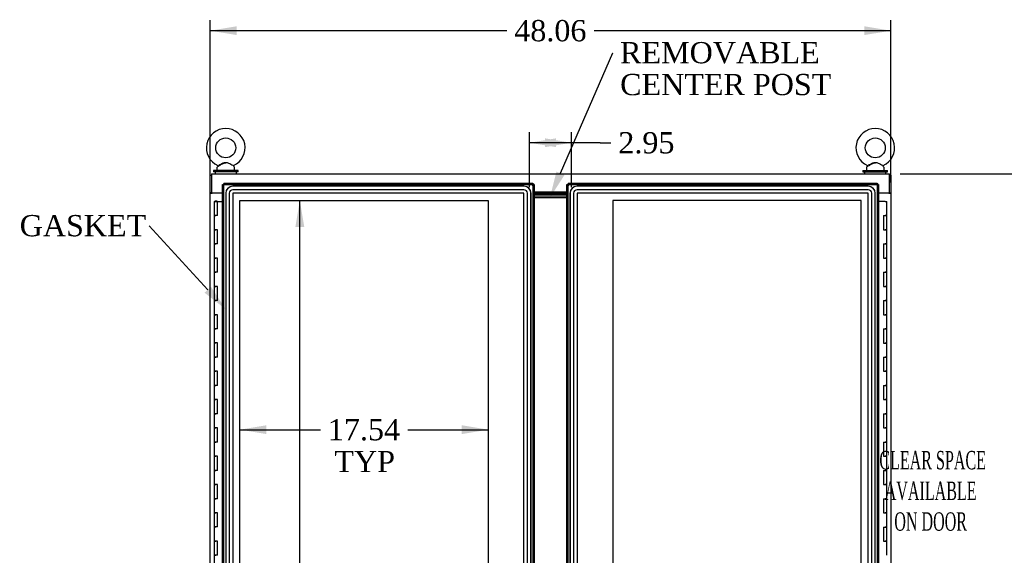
# Model space of a CAD drawing. Header units: inches. Extents: x 1 to 359, y -2 to 239.
# Tile 11 of 24: x 62 to 131, y 128 to 166. Entities that reach past the tile are written whole.
import ezdxf
from ezdxf import colors
from ezdxf.entities.mleader import LeaderData, LeaderLine
from ezdxf.enums import TextEntityAlignment as Align
from ezdxf.lldxf.tags import DXFTag
from ezdxf.math import Vec2, Vec3

# ---------------------------------------------------------------- set-up
doc = ezdxf.new("R2010")
doc.units = ezdxf.units.IN
doc.header["$MEASUREMENT"] = 0
for name, color, linetype in [('COM50677-2', 7, 'Continuous'), ('COM55607-1', 7, 'Continuous'), ('COM70098', 7, 'Continuous'), ('COM70112-5', 7, 'Continuous'), ('COM70220', 7, 'Continuous'), ('COM71181-3', 7, 'Continuous'), ('COM71193-1', 7, 'Continuous'), ('COM71194-1', 7, 'Continuous'), ('Default', 7, 'Continuous'), ('DV8_Default', 7, 'Continuous'), ('GSK86006', 7, 'Continuous'), ('SCS86415', 7, 'Continuous'), ('WAF25377', 7, 'Continuous'), ('WAM254785', 7, 'Continuous')]:
    doc.layers.add(name, color=color, linetype=linetype)
doc.styles.add('SEACAD_Times_New_Roman', font='times.ttf')
tags = doc.linetypes.add('HIDDEN2', pattern=[0.1875, 0.125, -0.0625]).pattern_tags.tags
tags[6:7] = [DXFTag(74, 4), DXFTag(75, 0), DXFTag(340, '0'), DXFTag(46, 0.0), DXFTag(50, 0.0), DXFTag(44, 0.0), DXFTag(45, 0.0)]
tags[4:5] = [DXFTag(74, 4), DXFTag(75, 0), DXFTag(340, '0'), DXFTag(46, 0.0), DXFTag(50, 0.0), DXFTag(44, 0.0), DXFTag(45, 0.0)]
doc.dimstyles.new('HAMMOND_(STH_-_300x200)', dxfattribs={"dimtxt": 1.5, "dimasz": 1.875, "dimexe": 0.75, "dimexo": 0.75, "dimgap": 0.375, "dimtad": 0, "dimtih": 1, "dimtoh": 1, "dimzin": 0, "dimdsep": 46, "dimtxsty": 'SEACAD_Times_New_Roman', "dimblk1": '_SE_FILLED', "dimblk2": '_SE_FILLED', "dimsah": 1, "dimcen": 0.75, "dimadec": 0, "dimazin": 0, "dimtfac": 0.8, "dimtofl": 0, "dimtmove": 0, "dimatfit": 3, "dimfxl": 1, "dimtolj": 1, "dimtzin": 0, "dimarcsym": 0})

# ---------------------------------------------------------------- blocks, each defined once
blk = doc.blocks.new('SE7')
at = {"layer": 'COM50677-2', "color": 7, "linetype": 'Continuous'}
for p, q in [((75.363, 153.926), (75.363, 153.896)), ((122.986, 153.926), (122.986, 153.896))]:
    blk.add_line(p, q, dxfattribs=at)
at = {"layer": 'COM55607-1', "color": 7, "linetype": 'Continuous'}
for p, q in [((75.426, 153.315), (75.66, 153.315)), ((75.426, 153.315), (75.426, 152.315)), ((75.481, 153.324), (75.481, 153.35)), ((75.481, 153.35), (75.531, 153.35)), ((75.531, 153.324), (75.481, 153.324)), ((75.493, 153.324), (75.493, 153.315)), ((75.531, 153.35), (75.556, 153.35)), ((75.531, 153.324), (75.556, 153.324)), ((75.556, 153.35), (75.606, 153.35)), ((75.606, 153.324), (75.556, 153.324)), ((75.593, 153.315), (75.593, 153.324)), ((75.606, 153.35), (75.606, 153.324)), ((75.66, 153.315), (76.018, 153.315)), ((75.66, 152.315), (75.66, 153.315)), ((122.806, 153.314), (122.331, 153.314)), ((122.806, 153.314), (122.923, 153.314)), ((122.923, 152.314), (122.923, 153.314)), ((75.426, 152.315), (75.543, 152.315)), ((75.426, 152.315), (75.426, 151.315)), ((75.543, 152.315), (75.426, 152.315)), ((75.66, 152.315), (75.543, 152.315)), ((122.689, 152.314), (122.689, 151.314)), ((122.689, 152.314), (122.806, 152.314)), ((122.923, 152.314), (122.806, 152.314)), ((122.806, 152.314), (122.923, 152.314)), ((122.923, 151.314), (122.923, 152.314)), ((75.426, 151.315), (75.543, 151.315)), ((75.543, 151.315), (75.426, 151.315)), ((75.426, 151.315), (75.426, 150.315)), ((75.66, 151.315), (75.543, 151.315)), ((75.66, 150.315), (75.66, 151.315)), ((122.689, 151.314), (122.806, 151.314)), ((122.923, 151.314), (122.806, 151.314)), ((122.806, 151.314), (122.923, 151.314)), ((122.923, 150.314), (122.923, 151.314)), ((75.426, 150.315), (75.543, 150.315)), ((75.426, 150.315), (75.426, 149.315)), ((75.543, 150.315), (75.426, 150.315)), ((75.66, 150.315), (75.543, 150.315)), ((122.689, 150.314), (122.689, 149.314)), ((122.689, 150.314), (122.806, 150.314)), ((122.923, 150.314), (122.806, 150.314)), ((122.806, 150.314), (122.923, 150.314)), ((122.923, 149.314), (122.923, 150.314)), ((75.426, 149.315), (75.543, 149.315)), ((75.543, 149.315), (75.426, 149.315)), ((75.426, 149.315), (75.426, 148.315)), ((75.66, 149.315), (75.543, 149.315)), ((75.66, 148.315), (75.66, 149.315)), ((122.689, 149.314), (122.806, 149.314)), ((122.923, 149.314), (122.806, 149.314)), ((122.806, 149.314), (122.923, 149.314)), ((122.923, 148.314), (122.923, 149.314)), ((75.426, 148.315), (75.543, 148.315)), ((75.426, 148.315), (75.426, 147.315)), ((75.543, 148.315), (75.426, 148.315)), ((75.66, 148.315), (75.543, 148.315)), ((122.689, 148.314), (122.689, 147.314)), ((122.689, 148.314), (122.806, 148.314)), ((122.923, 148.314), (122.806, 148.314)), ((122.806, 148.314), (122.923, 148.314)), ((122.923, 147.314), (122.923, 148.314)), ((75.426, 147.315), (75.543, 147.315)), ((75.543, 147.315), (75.426, 147.315)), ((75.426, 147.315), (75.426, 146.315)), ((75.66, 147.315), (75.543, 147.315)), ((75.66, 146.315), (75.66, 147.315)), ((122.689, 147.314), (122.806, 147.314)), ((122.923, 147.314), (122.806, 147.314)), ((122.806, 147.314), (122.923, 147.314)), ((122.923, 146.314), (122.923, 147.314)), ((75.426, 146.315), (75.543, 146.315)), ((75.426, 146.315), (75.426, 145.315)), ((75.543, 146.315), (75.426, 146.315)), ((75.66, 146.315), (75.543, 146.315)), ((122.689, 146.314), (122.689, 145.314)), ((122.689, 146.314), (122.806, 146.314)), ((122.923, 146.314), (122.806, 146.314)), ((122.806, 146.314), (122.923, 146.314)), ((122.923, 145.314), (122.923, 146.314)), ((75.426, 145.315), (75.543, 145.315)), ((75.543, 145.315), (75.426, 145.315)), ((75.426, 145.315), (75.426, 144.315)), ((75.66, 145.315), (75.543, 145.315)), ((75.66, 144.315), (75.66, 145.315)), ((122.689, 145.314), (122.806, 145.314)), ((122.923, 145.314), (122.806, 145.314)), ((122.806, 145.314), (122.923, 145.314)), ((122.923, 144.314), (122.923, 145.314)), ((75.426, 144.315), (75.543, 144.315)), ((75.426, 144.315), (75.426, 143.315)), ((75.543, 144.315), (75.426, 144.315)), ((75.66, 144.315), (75.543, 144.315)), ((122.689, 144.314), (122.689, 143.314)), ((122.689, 144.314), (122.806, 144.314)), ((122.923, 144.314), (122.806, 144.314)), ((122.806, 144.314), (122.923, 144.314)), ((122.923, 143.314), (122.923, 144.314)), ((75.426, 143.315), (75.543, 143.315)), ((75.543, 143.315), (75.426, 143.315)), ((75.426, 143.315), (75.426, 142.315)), ((75.66, 143.315), (75.543, 143.315)), ((75.66, 142.315), (75.66, 143.315)), ((122.689, 143.314), (122.806, 143.314)), ((122.923, 143.314), (122.806, 143.314)), ((122.806, 143.314), (122.923, 143.314)), ((122.923, 142.314), (122.923, 143.314)), ((75.426, 142.315), (75.543, 142.315)), ((75.426, 142.315), (75.426, 141.315)), ((75.543, 142.315), (75.426, 142.315)), ((75.66, 142.315), (75.543, 142.315)), ((122.689, 142.314), (122.689, 141.314)), ((122.689, 142.314), (122.806, 142.314)), ((122.923, 142.314), (122.806, 142.314)), ((122.806, 142.314), (122.923, 142.314)), ((122.923, 141.314), (122.923, 142.314)), ((75.426, 141.315), (75.543, 141.315)), ((75.543, 141.315), (75.426, 141.315)), ((75.426, 141.315), (75.426, 140.315)), ((75.66, 141.315), (75.543, 141.315)), ((75.66, 140.315), (75.66, 141.315)), ((122.689, 141.314), (122.806, 141.314)), ((122.923, 141.314), (122.806, 141.314)), ((122.806, 141.314), (122.923, 141.314)), ((122.923, 140.314), (122.923, 141.314)), ((75.426, 140.315), (75.543, 140.315)), ((75.426, 140.315), (75.426, 139.315)), ((75.543, 140.315), (75.426, 140.315)), ((75.66, 140.315), (75.543, 140.315)), ((122.689, 140.314), (122.689, 139.314)), ((122.689, 140.314), (122.806, 140.314)), ((122.923, 140.314), (122.806, 140.314)), ((122.806, 140.314), (122.923, 140.314)), ((122.923, 139.314), (122.923, 140.314)), ((75.426, 139.315), (75.543, 139.315)), ((75.543, 139.315), (75.426, 139.315)), ((75.426, 139.315), (75.426, 138.315)), ((75.66, 139.315), (75.543, 139.315)), ((75.66, 138.315), (75.66, 139.315)), ((122.689, 139.314), (122.806, 139.314)), ((122.923, 139.314), (122.806, 139.314)), ((122.806, 139.314), (122.923, 139.314)), ((122.923, 138.314), (122.923, 139.314)), ((75.426, 138.315), (75.543, 138.315)), ((75.426, 138.315), (75.426, 137.315)), ((75.543, 138.315), (75.426, 138.315)), ((75.66, 138.315), (75.543, 138.315)), ((122.689, 138.314), (122.689, 137.314)), ((122.689, 138.314), (122.806, 138.314)), ((122.923, 138.314), (122.806, 138.314)), ((122.806, 138.314), (122.923, 138.314)), ((122.923, 137.314), (122.923, 138.314)), ((75.426, 137.315), (75.543, 137.315)), ((75.543, 137.315), (75.426, 137.315)), ((75.426, 137.315), (75.426, 136.315)), ((75.66, 137.315), (75.543, 137.315)), ((75.66, 136.315), (75.66, 137.315)), ((122.689, 137.314), (122.806, 137.314)), ((122.923, 137.314), (122.806, 137.314)), ((122.806, 137.314), (122.923, 137.314)), ((122.923, 136.314), (122.923, 137.314)), ((75.426, 136.315), (75.543, 136.315)), ((75.426, 136.315), (75.426, 135.315)), ((75.543, 136.315), (75.426, 136.315)), ((75.66, 136.315), (75.543, 136.315)), ((122.689, 136.314), (122.689, 135.314)), ((122.689, 136.314), (122.806, 136.314)), ((122.923, 136.314), (122.806, 136.314)), ((122.806, 136.314), (122.923, 136.314)), ((122.923, 135.314), (122.923, 136.314)), ((75.426, 135.315), (75.543, 135.315)), ((75.543, 135.315), (75.426, 135.315)), ((75.426, 135.315), (75.426, 134.315)), ((75.66, 135.315), (75.543, 135.315)), ((75.66, 134.315), (75.66, 135.315)), ((122.689, 135.314), (122.806, 135.314)), ((122.923, 135.314), (122.806, 135.314)), ((122.806, 135.314), (122.923, 135.314)), ((122.923, 134.314), (122.923, 135.314)), ((75.426, 134.315), (75.543, 134.315)), ((75.426, 134.315), (75.426, 133.315)), ((75.543, 134.315), (75.426, 134.315)), ((75.66, 134.315), (75.543, 134.315)), ((122.689, 134.314), (122.689, 133.314)), ((122.689, 134.314), (122.806, 134.314)), ((122.923, 134.314), (122.806, 134.314)), ((122.806, 134.314), (122.923, 134.314)), ((122.923, 133.314), (122.923, 134.314)), ((75.426, 133.315), (75.543, 133.315)), ((75.543, 133.315), (75.426, 133.315)), ((75.426, 133.315), (75.426, 132.315)), ((75.66, 133.315), (75.543, 133.315)), ((75.66, 132.315), (75.66, 133.315)), ((122.689, 133.314), (122.806, 133.314)), ((122.923, 133.314), (122.806, 133.314)), ((122.806, 133.314), (122.923, 133.314)), ((122.923, 132.314), (122.923, 133.314)), ((75.426, 132.315), (75.543, 132.315)), ((75.426, 132.315), (75.426, 131.315)), ((75.543, 132.315), (75.426, 132.315)), ((75.66, 132.315), (75.543, 132.315)), ((122.689, 132.314), (122.689, 131.314)), ((122.689, 132.314), (122.806, 132.314)), ((122.923, 132.314), (122.806, 132.314)), ((122.806, 132.314), (122.923, 132.314)), ((122.923, 131.314), (122.923, 132.314)), ((75.426, 131.315), (75.543, 131.315)), ((75.543, 131.315), (75.426, 131.315)), ((75.426, 131.315), (75.426, 130.315)), ((75.66, 131.315), (75.543, 131.315)), ((75.66, 130.315), (75.66, 131.315)), ((122.689, 131.314), (122.806, 131.314)), ((122.923, 131.314), (122.806, 131.314)), ((122.806, 131.314), (122.923, 131.314)), ((122.923, 130.314), (122.923, 131.314)), ((75.426, 130.315), (75.543, 130.315)), ((75.426, 130.315), (75.426, 129.315)), ((75.543, 130.315), (75.426, 130.315)), ((75.66, 130.315), (75.543, 130.315)), ((122.689, 130.314), (122.689, 129.314)), ((122.689, 130.314), (122.806, 130.314)), ((122.923, 130.314), (122.806, 130.314)), ((122.806, 130.314), (122.923, 130.314)), ((122.923, 129.314), (122.923, 130.314)), ((75.426, 129.315), (75.543, 129.315)), ((75.543, 129.315), (75.426, 129.315)), ((75.426, 129.315), (75.426, 128.315)), ((75.66, 129.315), (75.543, 129.315)), ((75.66, 128.315), (75.66, 129.315)), ((122.689, 129.314), (122.806, 129.314)), ((122.923, 129.314), (122.806, 129.314)), ((122.806, 129.314), (122.923, 129.314)), ((122.923, 128.314), (122.923, 129.314)), ((75.426, 128.315), (75.543, 128.315)), ((75.426, 128.315), (75.426, 127.315)), ((75.543, 128.315), (75.426, 128.315)), ((75.66, 128.315), (75.543, 128.315))]:
    blk.add_line(p, q, dxfattribs=at)
at = {"layer": 'COM70098', "color": 7, "linetype": 'Continuous'}
for p, q in [((100.331, 153.896), (98.018, 153.896)), ((100.331, 153.801), (98.018, 153.801)), ((100.331, 153.676), (98.018, 153.676)), ((100.331, 153.581), (98.018, 153.581))]:
    blk.add_line(p, q, dxfattribs=at)
at = {"layer": 'COM70112-5', "color": 7, "linetype": 'Continuous'}
for p, q in [((75.238, 155.271), (123.111, 155.271)), ((75.238, 155.271), (75.238, 155.128)), ((75.238, 155.128), (75.238, 153.926)), ((123.111, 155.128), (123.111, 155.271)), ((123.111, 153.926), (123.111, 155.128)), ((75.238, 153.926), (76.018, 153.926)), ((98.018, 153.991), (100.331, 153.991)), ((122.331, 153.926), (123.111, 153.926))]:
    blk.add_line(p, q, dxfattribs=at)
at = {"layer": 'COM70220', "color": 7, "linetype": 'HIDDEN2'}
for p, q in [((97.298, 154.388), (76.738, 154.388)), ((97.298, 154.387), (76.738, 154.387)), ((121.61, 154.388), (101.051, 154.388)), ((121.61, 154.387), (101.051, 154.387)), ((76.238, 153.888), (76.238, 96.741)), ((76.239, 153.888), (76.239, 96.741)), ((76.488, 153.888), (76.488, 96.741)), ((76.737, 153.888), (76.737, 96.741)), ((97.298, 154.138), (76.738, 154.138)), ((97.298, 153.889), (76.738, 153.889)), ((76.738, 153.888), (76.738, 96.741)), ((97.298, 153.888), (76.738, 153.888)), ((97.298, 96.741), (97.298, 153.888)), ((97.299, 96.741), (97.299, 153.888)), ((97.548, 96.741), (97.548, 153.888)), ((97.797, 96.741), (97.797, 153.888)), ((97.798, 96.741), (97.798, 153.888)), ((100.551, 153.888), (100.551, 96.741)), ((100.552, 153.888), (100.552, 96.741)), ((100.801, 153.888), (100.801, 96.741)), ((101.05, 153.888), (101.05, 96.741)), ((121.61, 154.138), (101.051, 154.138)), ((121.61, 153.889), (101.051, 153.889)), ((101.051, 153.888), (101.051, 96.741)), ((121.61, 153.888), (101.051, 153.888)), ((121.61, 96.741), (121.61, 153.888)), ((121.611, 96.741), (121.611, 153.888)), ((121.86, 96.741), (121.86, 153.888)), ((122.109, 96.741), (122.109, 153.888)), ((122.11, 96.741), (122.11, 153.888))]:
    blk.add_line(p, q, dxfattribs=at)
for centre, radius, start, end in [((76.738, 153.888), 0.5, 90, 180), ((76.738, 153.888), 0.499, 90, 180), ((97.298, 153.888), 0.5, 0, 90), ((97.298, 153.888), 0.499, 0, 90), ((101.051, 153.888), 0.5, 90, 180), ((101.051, 153.888), 0.499, 90, 180), ((121.61, 153.888), 0.5, 0, 90), ((121.61, 153.888), 0.499, 0, 90), ((76.738, 153.888), 0.25, 90, 180), ((76.738, 153.888), 0.001, 90, 180), ((97.298, 153.888), 0.25, 0, 90), ((97.298, 153.888), 0.001, 0, 90), ((101.051, 153.888), 0.25, 90, 180), ((101.051, 153.888), 0.001, 90, 180), ((121.61, 153.888), 0.25, 0, 90), ((121.61, 153.888), 0.001, 0, 90)]:
    blk.add_arc(centre, radius, start, end, dxfattribs=at)
at = {"layer": 'COM71181-3', "color": 7, "linetype": 'Continuous'}
for p, q in [((75.143, 155.176), (75.238, 155.176)), ((75.143, 153.926), (75.143, 155.176)), ((123.206, 155.176), (123.111, 155.176)), ((123.206, 155.176), (123.206, 153.926)), ((75.143, 153.926), (75.143, 153.896)), ((75.238, 153.926), (75.143, 153.926)), ((75.143, 153.896), (75.286, 153.896)), ((75.143, 96.521), (75.143, 153.896)), ((75.238, 153.926), (75.238, 153.896)), ((76.018, 153.896), (75.286, 153.896)), ((123.063, 153.896), (122.331, 153.896)), ((123.063, 153.896), (123.206, 153.896)), ((123.111, 153.926), (123.206, 153.926)), ((123.111, 153.896), (123.111, 153.926)), ((123.206, 153.896), (123.206, 153.926)), ((123.206, 153.896), (123.206, 96.521))]:
    blk.add_line(p, q, dxfattribs=at)
at = {"layer": 'COM71193-1', "color": 7, "linetype": 'Continuous'}
for p, q in [((76.018, 96.116), (76.018, 154.513)), ((76.018, 154.513), (76.074, 154.513)), ((76.113, 154.513), (76.074, 154.513)), ((76.113, 154.608), (97.923, 154.608)), ((76.113, 154.608), (76.113, 154.552)), ((76.113, 154.513), (76.113, 154.552)), ((76.161, 154.466), (76.113, 154.513)), ((76.161, 154.465), (76.161, 154.466)), ((76.161, 154.465), (76.161, 154.465)), ((76.161, 154.465), (76.161, 154.465)), ((76.161, 154.465), (76.161, 154.465)), ((97.875, 154.466), (97.875, 154.465)), ((97.875, 154.465), (97.875, 154.465)), ((97.875, 154.465), (97.875, 154.465)), ((97.875, 154.465), (97.876, 154.465)), ((97.876, 154.465), (97.876, 154.465)), ((97.888, 154.478), (97.923, 154.513)), ((97.923, 154.608), (97.923, 154.552)), ((97.923, 154.513), (97.923, 154.552)), ((97.923, 154.513), (97.962, 154.513)), ((98.018, 154.513), (97.962, 154.513)), ((98.018, 154.513), (98.018, 96.116))]:
    blk.add_line(p, q, dxfattribs=at)
at = {"layer": 'COM71193-1', "color": 7, "linetype": 'HIDDEN2'}
for p, q in [((76.113, 154.513), (97.923, 154.513)), ((76.113, 96.116), (76.113, 154.513)), ((97.876, 154.466), (97.888, 154.478)), ((97.923, 154.513), (97.923, 96.116))]:
    blk.add_line(p, q, dxfattribs=at)
at = {"layer": 'COM71193-1', "color": 7, "linetype": 'Continuous'}
for centre, start, end in [((76.643, 155.443), 238.56128, 243.76327), ((75.183, 153.984), 26.23673, 31.43872), ((98.853, 153.984), 148.56128, 153.76327), ((97.394, 155.443), 296.23673, 301.43872)]:
    blk.add_arc(centre, 1.09, start, end, dxfattribs=at)
at = {"layer": 'COM71194-1', "color": 7, "linetype": 'Continuous'}
for p, q in [((100.331, 96.116), (100.331, 154.513)), ((100.331, 154.513), (100.387, 154.513)), ((100.426, 154.513), (100.387, 154.513)), ((100.426, 154.608), (122.236, 154.608)), ((100.426, 154.608), (100.426, 154.552)), ((100.426, 154.513), (100.426, 154.552)), ((100.461, 154.478), (100.426, 154.513)), ((100.473, 154.466), (100.473, 154.466)), ((100.474, 154.465), (100.473, 154.466)), ((100.473, 154.465), (100.474, 154.465)), ((100.473, 154.465), (100.473, 154.465)), ((100.474, 154.465), (100.474, 154.465)), ((122.188, 154.465), (122.236, 154.513)), ((122.188, 154.466), (122.188, 154.465)), ((122.188, 154.465), (122.188, 154.465)), ((122.188, 154.465), (122.188, 154.465)), ((122.188, 154.465), (122.188, 154.465)), ((122.236, 154.608), (122.236, 154.552)), ((122.236, 154.513), (122.236, 154.552)), ((122.236, 154.513), (122.275, 154.513)), ((122.331, 154.513), (122.275, 154.513)), ((122.331, 154.513), (122.331, 96.116))]:
    blk.add_line(p, q, dxfattribs=at)
at = {"layer": 'COM71194-1', "color": 7, "linetype": 'HIDDEN2'}
for p, q in [((100.426, 154.513), (122.235, 154.513)), ((100.426, 96.116), (100.426, 154.513)), ((100.472, 154.467), (100.461, 154.478)), ((122.236, 154.513), (122.236, 96.116))]:
    blk.add_line(p, q, dxfattribs=at)
at = {"layer": 'COM71194-1', "color": 7, "linetype": 'Continuous'}
for centre, start, end in [((100.955, 155.443), 238.56128, 243.76327), ((99.496, 153.984), 26.23673, 31.43872), ((123.166, 153.984), 148.56128, 153.76327), ((121.706, 155.443), 296.23673, 301.43872)]:
    blk.add_arc(centre, 1.09, start, end, dxfattribs=at)
at = {"layer": 'DV8_Default', "color": 7, "linetype": 'HIDDEN2'}
for p, q in [((77.238, 97.24), (77.238, 153.389)), ((77.238, 153.389), (94.782, 153.389)), ((94.782, 153.389), (94.782, 126.815)), ((103.567, 153.389), (103.567, 126.815)), ((121.111, 153.389), (103.567, 153.389)), ((121.111, 97.24), (121.111, 153.389))]:
    blk.add_line(p, q, dxfattribs=at)
at = {"layer": 'GSK86006', "color": 7, "linetype": 'Continuous'}
for p, q in [((100.331, 153.801), (98.018, 153.801)), ((100.331, 153.676), (98.018, 153.676))]:
    blk.add_line(p, q, dxfattribs=at)
at = {"layer": 'SCS86415', "color": 7, "linetype": 'Continuous'}
for p, q in [((75.692, 155.807), (75.627, 155.729)), ((76.849, 155.729), (76.783, 155.809)), ((121.565, 155.807), (121.5, 155.729)), ((122.722, 155.729), (122.656, 155.809)), ((75.613, 155.69), (75.613, 155.571)), ((76.863, 155.571), (76.863, 155.69)), ((121.486, 155.69), (121.486, 155.571)), ((122.736, 155.571), (122.736, 155.69)), ((75.926, 153.926), (75.926, 153.896)), ((122.423, 153.896), (122.423, 153.926))]:
    blk.add_line(p, q, dxfattribs=at)
for centre in [(76.238, 157.1), (122.111, 157.1)]:
    blk.add_circle(centre, 0.704, dxfattribs=at)
for centre, radius, start, end in [((76.238, 157.1), 1.367, 294.01573, 245.99916), ((122.111, 157.1), 1.367, 294.01573, 245.99916), ((75.668, 155.825), 0.03, 297.89156, 61.95204), ((121.541, 155.825), 0.03, 297.89156, 61.95204), ((75.673, 155.69), 0.06, 140.32138, 180), ((75.673, 155.571), 0.06, 180, 270), ((76.803, 155.571), 0.06, 270, 0), ((76.803, 155.69), 0.06, 0, 39.67862), ((121.546, 155.69), 0.06, 140.32138, 180), ((121.546, 155.571), 0.06, 180, 270), ((122.676, 155.571), 0.06, 270, 0), ((122.676, 155.69), 0.06, 0, 39.67862)]:
    blk.add_arc(centre, radius, start, end, dxfattribs=at)
for points, knots in [([(75.68, 155.852), (75.68, 155.852), (75.68, 155.852), (75.681, 155.853), (75.681, 155.853), (75.682, 155.853)], [0.934098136, 0.934098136, 0.934098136, 0.934098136, 0.9375, 0.9375, 0.943646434, 0.943646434, 0.943646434, 0.943646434]), ([(75.682, 155.799), (75.683, 155.799), (75.685, 155.8), (75.713, 155.815), (75.77, 155.845), (75.85, 155.888), (75.949, 155.942), (76.055, 155.997), (76.159, 156.042), (76.22, 156.044), (76.249, 156.045)], [0, 0, 0, 0, 0.064442, 0.187083, 0.313574, 0.448573, 0.596187, 0.758731, 0.902004, 1, 1, 1, 1]), ([(75.748, 155.885), (75.787, 155.905), (75.837, 155.93), (75.944, 155.982), (76.002, 156.011), (76.09, 156.046), (76.12, 156.057), (76.182, 156.073), (76.215, 156.077), (76.311, 156.074), (76.373, 156.052), (76.491, 156.003), (76.548, 155.975), (76.655, 155.922), (76.704, 155.898), (76.775, 155.863), (76.796, 155.853), (76.796, 155.852)], [0, 0, 0, 0, 0.0625, 0.0625, 0.125, 0.125, 0.15625, 0.15625, 0.1875, 0.1875, 0.25, 0.25, 0.3125, 0.3125, 0.375, 0.375, 0.4342628, 0.4342628, 0.4342628, 0.4342628]), ([(121.553, 155.852), (121.553, 155.852), (121.553, 155.852), (121.554, 155.853), (121.554, 155.853), (121.555, 155.853)], [0.934098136, 0.934098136, 0.934098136, 0.934098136, 0.9375, 0.9375, 0.943646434, 0.943646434, 0.943646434, 0.943646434]), ([(121.555, 155.799), (121.556, 155.799), (121.558, 155.8), (121.586, 155.815), (121.643, 155.845), (121.723, 155.888), (121.822, 155.942), (121.928, 155.997), (122.032, 156.042), (122.093, 156.044), (122.122, 156.045)], [0, 0, 0, 0, 0.064442, 0.187083, 0.313574, 0.448573, 0.596187, 0.758731, 0.902004, 1, 1, 1, 1]), ([(121.621, 155.885), (121.66, 155.905), (121.71, 155.93), (121.817, 155.982), (121.875, 156.011), (121.963, 156.046), (121.993, 156.057), (122.055, 156.073), (122.088, 156.077), (122.184, 156.074), (122.246, 156.052), (122.364, 156.003), (122.421, 155.975), (122.528, 155.922), (122.577, 155.898), (122.648, 155.863), (122.669, 155.853), (122.669, 155.852)], [0, 0, 0, 0, 0.0625, 0.0625, 0.125, 0.125, 0.15625, 0.15625, 0.1875, 0.1875, 0.25, 0.25, 0.3125, 0.3125, 0.375, 0.375, 0.4342628, 0.4342628, 0.4342628, 0.4342628])]:
    blk.add_open_spline(points, degree=3, knots=knots, dxfattribs=at)
at = {"layer": 'WAF25377', "color": 7, "linetype": 'Continuous'}
for p, q in [((77.113, 155.511), (75.363, 155.511)), ((75.363, 155.511), (75.363, 155.396)), ((77.113, 155.396), (75.363, 155.396)), ((77.113, 155.396), (77.113, 155.511)), ((121.236, 155.511), (122.986, 155.511)), ((121.236, 155.511), (121.236, 155.396)), ((121.236, 155.396), (122.986, 155.396)), ((122.986, 155.396), (122.986, 155.511))]:
    blk.add_line(p, q, dxfattribs=at)
at = {"layer": 'WAM254785', "color": 7, "linetype": 'Continuous'}
for p, q in [((75.488, 155.396), (75.488, 155.271)), ((76.988, 155.271), (76.988, 155.396)), ((121.361, 155.396), (121.361, 155.271)), ((122.861, 155.271), (122.861, 155.396))]:
    blk.add_line(p, q, dxfattribs=at)
at = {"layer": 'DV8_Default', "insert": (126.022, 135.688), "char_height": 1.3, "width": 12.9122, "attachment_point": 2}
blk.add_mtext('{\\fTimes New Roman|b0||i0||c0|p34;\\C7;\\H1.3;\\W0.5776;^I}{\\fTimes New Roman|b0||i0||c0|p34;\\C7;\\H1.3;\\W0.5776;CLEAR SPACE\\P}{\\fTimes New Roman|b0||i0||c0|p34;\\C7;\\H1.3;\\W0.5776;AVAILABLE \\P}{\\fTimes New Roman|b0||i0||c0|p34;\\C7;\\H1.3;\\W0.5776;ON DOOR^I}', dxfattribs=at)
blk = doc.blocks.new('DMBLK3583')
at = {"layer": 'Default', "linetype": 'Continuous'}
for points in [[(81.159, 151.514), (81.784, 151.514), (81.471, 153.389)], [(81.159, 99.115), (81.471, 97.24), (81.784, 99.115)]]:
    blk.add_hatch(color=7, dxfattribs=at).paths.add_polyline_path(points)
at = {"layer": 'Default', "color": 7, "linetype": 'Continuous'}
for p, q in [((81.471, 126.59), (81.471, 153.389)), ((81.471, 97.24), (81.471, 122.315))]:
    blk.add_line(p, q, dxfattribs=at)
at = {"layer": 'Default', "color": 7, "linetype": 'Continuous', "style": 'SEACAD_Times_New_Roman'}
for s, p in [('56.15', (78.912, 126.065)), ('TYP', (79.374, 123.815))]:
    blk.add_text(s, height=1.5, dxfattribs=at).set_placement(p, align=Align.TOP_LEFT)
blk = doc.blocks.new('_SE_FILLED')
at = {"color": 0}
blk.add_line((0, 0), (-1, 0), dxfattribs=at)
blk.add_solid([(0, 0), (-1, -0.1665), (-1, 0.1665), (0, 0)], dxfattribs=at)
blk = doc.blocks.new('DMBLK3584')
at = {"layer": 'Default', "linetype": 'Continuous'}
for points in [[(79.113, 136.878), (79.113, 137.503), (77.238, 137.191)], [(92.907, 136.878), (94.782, 137.191), (92.907, 137.503)]]:
    blk.add_hatch(color=7, dxfattribs=at).paths.add_polyline_path(points)
at = {"layer": 'Default', "color": 7, "linetype": 'Continuous'}
for p, q in [((77.238, 137.191), (82.926, 137.191)), ((89.094, 137.191), (94.782, 137.191))]:
    blk.add_line(p, q, dxfattribs=at)
at = {"layer": 'Default', "color": 7, "linetype": 'Continuous', "style": 'SEACAD_Times_New_Roman'}
for s, p in [('17.54', (83.451, 137.941)), ('TYP', (83.913, 135.691))]:
    blk.add_text(s, height=1.5, dxfattribs=at).set_placement(p, align=Align.TOP_LEFT)
blk = doc.blocks.new('DMBLK3586')
at = {"layer": 'Default', "linetype": 'Continuous'}
for points in [[(77.018, 165.692), (75.143, 165.379), (77.018, 165.067)], [(121.331, 165.692), (121.331, 165.067), (123.206, 165.379)]]:
    blk.add_hatch(color=7, dxfattribs=at).paths.add_polyline_path(points)
at = {"layer": 'Default', "color": 7, "linetype": 'Continuous'}
for p, q in [((75.143, 154.646), (75.143, 166.129)), ((123.206, 154.646), (123.206, 166.129)), ((96.09, 165.379), (75.143, 165.379)), ((123.206, 165.379), (102.259, 165.379))]:
    blk.add_line(p, q, dxfattribs=at)
at = {"layer": 'Default', "color": 7, "linetype": 'Continuous', "style": 'SEACAD_Times_New_Roman'}
blk.add_text('48.06', height=1.5, dxfattribs=at).set_placement((96.615, 166.129), align=Align.TOP_LEFT)
blk = doc.blocks.new('DMBLK3594')
at = {"layer": 'Default', "linetype": 'Continuous'}
for points in [[(132.487, 153.396), (132.175, 155.271), (131.862, 153.396)], [(132.487, 97.021), (131.862, 97.021), (132.175, 95.146)]]:
    blk.add_hatch(color=7, dxfattribs=at).paths.add_polyline_path(points)
at = {"layer": 'Default', "color": 7, "linetype": 'Continuous'}
for p, q in [((123.861, 155.271), (132.925, 155.271)), ((132.175, 155.271), (132.175, 126.484)), ((132.175, 124.459), (132.175, 95.146)), ((123.861, 95.146), (132.925, 95.146))]:
    blk.add_line(p, q, dxfattribs=at)
at = {"layer": 'Default', "color": 7, "linetype": 'Continuous', "style": 'SEACAD_Times_New_Roman'}
blk.add_text('60.13', height=1.5, dxfattribs=at).set_placement((129.616, 125.959), align=Align.TOP_LEFT)
blk = doc.blocks.new('DMBLK3596')
at = {"layer": 'Default', "linetype": 'Continuous'}
for points in [[(99.573, 157.775), (97.698, 157.462), (99.573, 157.15)], [(98.777, 157.775), (98.777, 157.15), (100.652, 157.462)]]:
    blk.add_hatch(color=7, dxfattribs=at).paths.add_polyline_path(points)
at = {"layer": 'Default', "color": 7, "linetype": 'Continuous'}
for p, q in [((97.698, 154.331), (97.698, 158.212)), ((100.652, 154.331), (100.652, 158.212)), ((102.69, 157.462), (97.698, 157.462)), ((102.69, 157.462), (103.44, 157.462))]:
    blk.add_line(p, q, dxfattribs=at)
at = {"layer": 'Default', "color": 7, "linetype": 'Continuous', "style": 'SEACAD_Times_New_Roman'}
blk.add_text('2.95', height=1.5, dxfattribs=at).set_placement((103.965, 158.212), align=Align.TOP_LEFT)

msp = doc.modelspace()

# ---------------------------------------------------------------- block references
at = {"layer": 'Default'}
msp.add_blockref('SE7', (0, 0), dxfattribs=at)

# ---------------------------------------------------------------- dimensions: what is measured, and where the dimension line sits
at = {"layer": 'Default', "color": 7, "linetype": 'Continuous'}
dim = msp.add_linear_dim(base=(75.143, 165.379), p1=(123.206, 153.896), p2=(75.143, 153.896), text='\\A1;<>', dimstyle='HAMMOND_(STH_-_300x200)', dxfattribs=at)
dim.commit()
dim.dimension.update_dxf_attribs({"geometry": 'DMBLK3586', "text_midpoint": (99.174, 165.379), "dimtype": 160})
dim = msp.add_linear_dim(base=(97.698, 157.462), p1=(100.652, 153.581), p2=(97.698, 153.581), text='\\A1;<>', dimstyle='HAMMOND_(STH_-_300x200)', override={"dimtmove": 1}, dxfattribs=at)
dim.commit()
dim.dimension.update_dxf_attribs({"geometry": 'DMBLK3596', "text_midpoint": (103.44, 157.462), "dimtype": 160})
for base, p1, p2, angle, text, picture, middle in [((132.174903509, 155.271155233), (123.111143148, 155.271155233), (123.111143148, 95.146155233), 270, '\\A1;<>', 'DMBLK3594', (132.174903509, 125.208656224)), ((77.238, 137.191), (77.238, 153.389), (94.782, 153.389), 0, '\\A1;<>\\PTYP', 'DMBLK3584', (86.01, 137.191)), ((81.471, 97.24), (94.782, 97.24), (94.782, 153.389), 90, '\\A1;<>\\PTYP', 'DMBLK3583', (81.471, 125.315))]:
    dim = msp.add_linear_dim(base=base, p1=p1, p2=p2, angle=angle, text=text, dimstyle='HAMMOND_(STH_-_300x200)', dxfattribs=at)
    dim.commit()
    dim.dimension.update_dxf_attribs({"geometry": picture, "text_midpoint": middle, "dimtype": 161})

# ---------------------------------------------------------------- leaders
ml = msp.add_multileader_mtext('Standard', dxfattribs=at)
ml.set_content('{\\pxsm0.9;\\fTimes New Roman|b0||i0||c0|p34;\\W1.;REMOVABLE \\PCENTER POST\\P}', color=7)
ml.set_leader_properties()
ml.build(insert=Vec2(0, 0))
ml.multileader.update_dxf_attribs({"dogleg_length": 0, "arrow_head_size": 1.875})
ctx = ml.context
ctx.base_point, ctx.char_height, ctx.arrow_head_size, ctx.landing_gap_size = Vec3(104.002, 163.15), 1.5, 1.875, 0.525
notes = []
notes.append((ctx, [(0, (1, 1, 0), (103.567, 163.81), (1, 0), 0, [(0, [(99.133, 153.581)], 0, [])])]))
ctx.mtext.insert = Vec3(104.092, 164.576)
ml = msp.add_multileader_mtext('Standard', dxfattribs=at)
ml.set_content('{\\pxsm0.9;\\fTimes New Roman|b0||i0||c0|p34;\\W1.;GASKET\\P}', color=7)
ml.set_leader_properties()
ml.build(insert=Vec2(0, 0))
ml.multileader.update_dxf_attribs({"dogleg_length": 0, "arrow_head_size": 1.875})
ctx = ml.context
ctx.base_point, ctx.char_height, ctx.arrow_head_size, ctx.landing_gap_size = Vec3(61.596, 150.928), 1.5, 1.875, 0.525
notes.append((ctx, [(0, (1, 1, 0), (70.819, 151.588), (-1, 0), 0, [(0, [(76.239, 145.696)], 0, [])])]))
ctx.mtext.insert = Vec3(61.686, 152.355)
for ctx, leaders in notes:
    for number, flags, end, landing, length, lines in leaders:
        leader = LeaderData()
        leader.index, (leader.has_last_leader_line, leader.has_dogleg_vector, leader.attachment_direction) = number, flags
        leader.last_leader_point, leader.dogleg_vector, leader.dogleg_length = Vec3(end), Vec3(landing), length
        for number, points, colour, breaks in lines:
            line = LeaderLine()
            line.index, line.vertices, line.color, line.breaks = number, Vec3.list(points), colors.encode_raw_color(colour), breaks
            leader.lines.append(line)
        ctx.leaders.append(leader)

doc.saveas('drawing.dxf')
